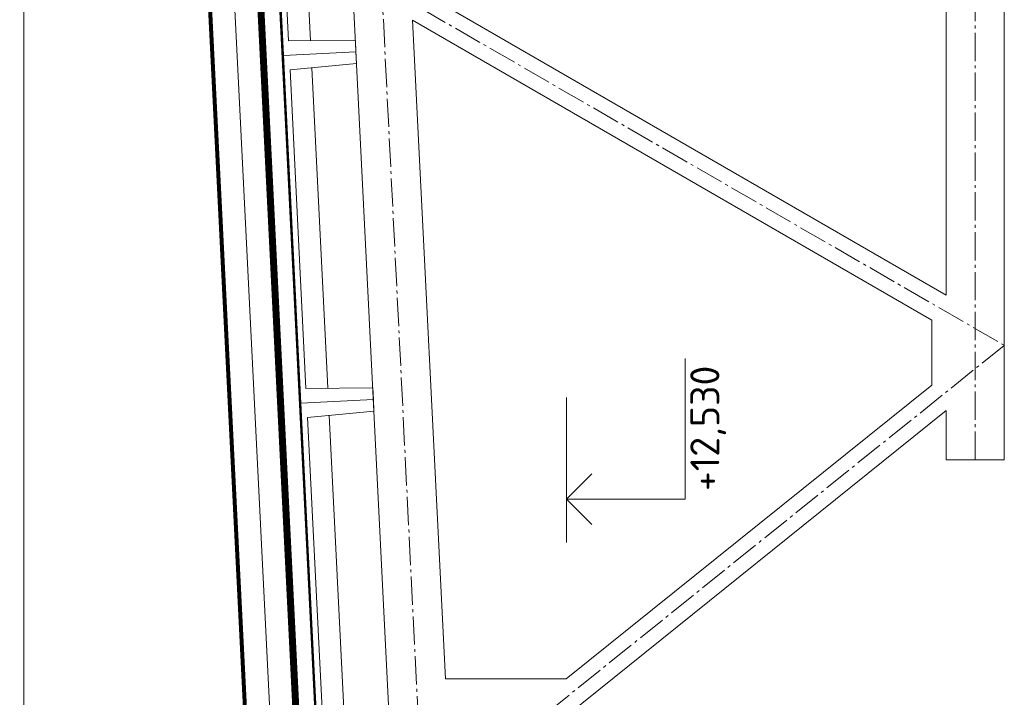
# Model space of a CAD drawing. Header units: millimetres. Extents: x -385852 to 693036, y -525006 to 444206.
# Tile 58 of 156: x 204550 to 207945, y 27786 to 30123. Entities that reach past the tile are written whole.
import ezdxf
from ezdxf.enums import TextEntityAlignment as Align

# ---------------------------------------------------------------- set-up
doc = ezdxf.new("R2010")
doc.units = ezdxf.units.MM
doc.linetypes.add('AM_DIN_G_W050', pattern=[13.75, 9.75, -1.5, 1, -1.5])
doc.linetypes.add('CARKOVANA', pattern=[5, 3, -2])
for name, color, linetype, lineweight in [('A99_N_kce-pohl', 7, 'Continuous', 9), ('A99_N_kce-rez-ten', 4, 'Continuous', 20), ('A99_N_koty-50-vysk', 160, 'Continuous', 9), ('A99_S_kce-pohl', 61, 'Continuous', 5), ('A99_S_kce-rez-sil', 7, 'Continuous', 15), ('A99_S_kce-rez-ten', 6, 'Continuous', 9)]:
    doc.layers.add(name, color=color, linetype=linetype, lineweight=lineweight)
doc.styles.add('A99_kota', font='isocpeur.ttf', dxfattribs={"height": 2})

# ---------------------------------------------------------------- blocks, each defined once
blk = doc.blocks.new('*U135')
at = {"color": 0, "linetype": 'ByBlock', "lineweight": -2}
blk.add_line((-3, 0), (7, 0), dxfattribs=at)
for points in [[(-1.75, -1.75), (0, 0), (1.75, -1.75)], [(0, 0), (0, -8.2), (0, -8.2), (9.7, -8.2)]]:
    blk.add_lwpolyline(points, dxfattribs=at)
at = {"color": 0, "linetype": 'ByBlock', "lineweight": -2, "style": 'A99_kota'}
blk.add_attdef('POPIS', text='', height=2, dxfattribs=at).set_placement((9.2, -7.7), align=Align.BOTTOM_RIGHT)
blk.add_attdef('VYSKA', text='', height=2, dxfattribs=at).set_placement((9.2, -8.95), align=Align.TOP_RIGHT)

msp = doc.modelspace()

# ---------------------------------------------------------------- linework, layer by layer
at = {"layer": 'A99_N_kce-pohl'}
msp.add_lwpolyline([(204564.8293, 26325), (204564.8293, 33370)], dxfattribs=at)
at = {"layer": 'A99_N_kce-pohl', "linetype": 'Continuous', "ltscale": 2}
msp.add_lwpolyline([(205444.8122, 29097.271), (205424.8372, 29096.2731), (205424.0887, 29111.2544)], dxfattribs=at)
at = {"layer": 'A99_N_kce-rez-ten', "linetype": 'CARKOVANA', "ltscale": 15, "const_width": 5}
for points in [[(205692.5, 27300), (205692.5, 27440.2569, 0.400665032), (205680.5808, 27452.7434), (205363.3828, 27467.4968, -0.386253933), (205337.1947, 27493.595), (205051.9055, 33204.1859), (204952.361, 33335.2997), (204733.3521, 33367.0764), (204552.5, 33447.6303), (204552.5, 33557.5)], [(205697.5, 27300), (205697.5, 27440.2569, 0.400665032), (205680.8131, 27457.738), (205363.6151, 27472.4914, -0.386253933), (205342.1885, 27493.8445), (205056.8222, 33205.9786), (204955.1053, 33339.9538), (204734.7546, 33371.9252), (204557.5, 33450.8768), (204557.5, 33557.5)]]:
    msp.add_lwpolyline(points, format="xyb", dxfattribs=at)
at = {"layer": 'A99_N_kce-rez-ten', "linetype": 'Continuous', "lineweight": 5, "ltscale": 0.5}
for points in [[(205690, 27300), (205690, 27440.2569, 0.400665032), (205680.4646, 27450.2461), (205363.2666, 27464.9995, -0.386253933), (205334.6978, 27493.4703), (205049.4472, 33203.2895), (204950.9889, 33332.9726), (204732.6508, 33364.6519), (204550, 33446.007), (204550, 33557.5)], [(205695, 27300), (205695, 27440.2569, 0.400665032), (205680.6969, 27455.2407), (205363.4989, 27469.9941, -0.386253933), (205339.6916, 27493.7198), (205054.3638, 33205.0822), (204953.7332, 33337.6267), (204734.0533, 33369.5008), (204555, 33449.2535), (204555, 33557.5)], [(205700, 27300), (205700, 27440.2569, 0.400665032), (205680.9292, 27460.2353), (205363.7312, 27474.9887, -0.386253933), (205344.6854, 27493.9692), (205059.2805, 33206.875), (204956.4774, 33342.2809), (204735.4559, 33374.3496), (204560, 33452.5), (204560, 33557.5)]]:
    msp.add_lwpolyline(points, format="xyb", dxfattribs=at)
at = {"layer": 'A99_N_kce-rez-ten'}
msp.add_lwpolyline([(205426.3791, 27462.0641), (205133.9017, 33316.5379)], dxfattribs=at)
at = {"layer": 'A99_S_kce-pohl', "lineweight": 5}
for p, q in [((207745, 28775.1327), (207745, 28605.3458)), ((207745, 28605.3458), (207945, 28605.3458))]:
    msp.add_line(p, q, dxfattribs=at)
for points in [[(205395, 36300), (205845, 27300)], [(207945, 36300), (207945, 28605.3458)], [(207745, 31606.5741), (207745, 29173.3013)], [(205949.7855, 30210.5363), (207745, 29173.3013)], [(205904.1801, 30121.3947), (206017.7498, 27850)], [(205904.1801, 30121.3947), (207695, 29086.6987)], [(207695, 29086.6987), (207695, 28863.2406)], [(207695, 28863.2406), (206434.1467, 27850)], [(207745, 28775.1327), (206435, 27722.3971)], [(206434.1467, 27850), (206017.7498, 27850)]]:
    msp.add_lwpolyline(points, dxfattribs=at)
at = {"layer": 'A99_S_kce-pohl', "color": 253, "linetype": 'AM_DIN_G_W050', "lineweight": 0, "ltscale": 10}
for points in [[(205494.8752, 36304.9938), (205944.8752, 27304.9938)], [(207845, 28605.3458), (207845, 28605.3458), (207845, 36300)], [(205545, 33300), (207945, 31800), (205695, 30300), (207945, 29000)], [(207945, 29000), (205940.6608, 27389.283)]]:
    msp.add_lwpolyline(points, dxfattribs=at)
at = {"layer": 'A99_S_kce-rez-sil', "lineweight": 13}
for points in [[(205709.52, 30011.6176), (205707.5242, 30051.5678), (205477.3117, 30050.0793), (205422.4264, 31148.7092), (205651.641, 31170.1728), (205649.6452, 31210.123), (205649.6452, 31210.123)], [(205709.52, 30011.6176), (205711.5158, 29971.6675), (205482.3013, 29950.2039), (205537.1865, 28851.574), (205767.399, 28853.0625), (205769.3948, 28813.1123), (205769.3948, 28813.1123)], [(205830, 27000), (205830, 27600), (205829.2697, 27614.607), (205827.2738, 27654.5572), (205597.0613, 27653.0687), (205542.1761, 28751.6986), (205771.3907, 28773.1621), (205769.3948, 28813.1123), (205769.3948, 28813.1123)]]:
    msp.add_lwpolyline(points, dxfattribs=at)
at = {"layer": 'A99_S_kce-rez-ten', "linetype": 'CARKOVANA', "lineweight": 0, "ltscale": 15}
for points, const_width in [([(205513.6599, 27518.74), (205220.1275, 33394.9659), (204730, 33466.1505)], 20), ([(205577.0842, 27602.0083), (205287.6454, 33394.7719)], 5)]:
    msp.add_lwpolyline(points, dxfattribs=dict(at, const_width=const_width))
at = {"layer": 'A99_S_kce-rez-ten', "lineweight": 0}
for points in [[(205579.581, 27602.1331), (205290.186, 33394.9088), (204723.9293, 33477.0428)], [(205523.6474, 27519.239), (205229.6733, 33403.6753), (204730, 33476.1706)], [(205503.6723, 27518.2411), (205210.5191, 33386.2441), (204730, 33455.9608)], [(205574.5873, 27601.8836), (205285.3718, 33390.5526)]]:
    msp.add_lwpolyline(points, dxfattribs=at)
for points in [[(205709.52, 30011.6176), (205459.8314, 29999.1437), (205399.9566, 31197.649), (205649.6452, 31210.123), (205651.641, 31170.1728), (205422.4264, 31148.7092), (205477.3117, 30050.0793), (205707.5242, 30051.5678)], [(205769.3948, 28813.1123), (205519.7062, 28800.6384), (205459.8314, 29999.1437), (205709.52, 30011.6176), (205711.5158, 29971.6675), (205482.3013, 29950.2039), (205537.1865, 28851.574), (205767.399, 28853.0625)], [(205829.2697, 27614.607), (205579.581, 27602.1331), (205519.7062, 28800.6384), (205769.3948, 28813.1123), (205771.3907, 28773.1621), (205542.1761, 28751.6986), (205597.0613, 27653.0687), (205827.2738, 27654.5572)]]:
    msp.add_lwpolyline(points, close=True, dxfattribs=at)
at = {"layer": 'A99_S_kce-rez-ten', "lineweight": 5}
for points in [[(205552.381, 30050.5647), (205497.1703, 31155.7082)], [(205612.2558, 28852.0594), (205557.0451, 29957.2029)], [(205672.1306, 27653.5541), (205616.92, 28758.6976)]]:
    msp.add_lwpolyline(points, dxfattribs=at)

# ---------------------------------------------------------------- block references
at = {"layer": 'A99_N_koty-50-vysk', "lineweight": 5}
ref = msp.add_blockref('*U135', (206435, 28470), dxfattribs=dict(at, xscale=50, yscale=50, zscale=50, rotation=90.00000000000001))
ref.add_attrib('VYSKA', '+12,530', dxfattribs={"layer": '0', "color": 0, "linetype": 'ByBlock', "lineweight": -2, "height": 100, "rotation": 90, "style": 'A99_kota'}).set_placement((206862.5, 28930), align=Align.TOP_RIGHT)

doc.saveas('drawing.dxf')
